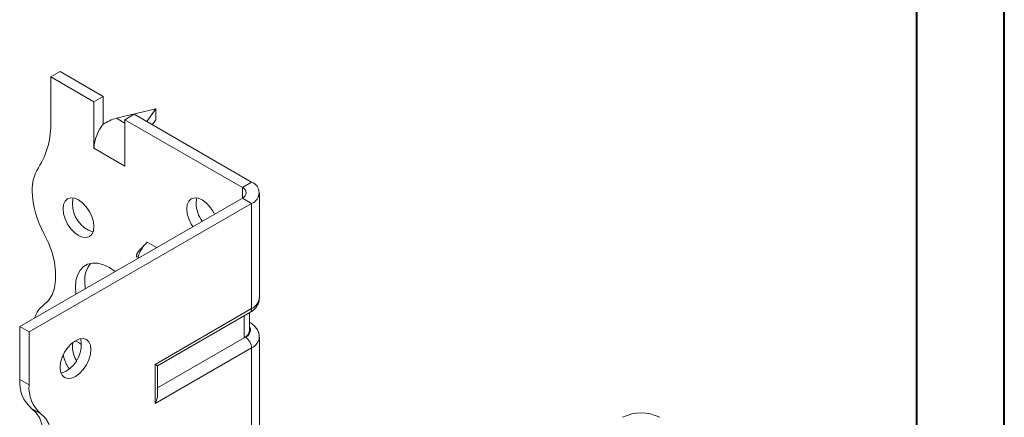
# Model space of a CAD drawing. Header units: millimetres. Extents: x 0 to 210, y 0 to 297.
# Tile 5 of 7: x 154 to 210, y 133 to 156. Entities that reach past the tile are written whole.
import ezdxf

# ---------------------------------------------------------------- set-up
doc = ezdxf.new("R2010")
doc.units = ezdxf.units.MM

msp = doc.modelspace()

# ---------------------------------------------------------------- linework, layer by layer
at = {"color": 7, "linetype": 'Continuous', "lineweight": 40}
for p, q in [((210.079, 0.215), (210.079, 297.215)), ((205.079, 5.215), (205.079, 292.215))]:
    msp.add_line(p, q, dxfattribs=at)
at = {"color": 7, "linetype": 'Continuous', "lineweight": 15}
for p, q in [((155.546, 152.567), (156.077, 152.873)), ((158.552, 151.444), (156.077, 152.873)), ((155.546, 152.567), (155.546, 150.003)), ((158.021, 151.138), (155.546, 152.567)), ((158.552, 151.444), (158.021, 151.138)), ((158.021, 148.484), (158.021, 151.138)), ((158.552, 149.851), (158.552, 151.444)), ((161.557, 150.729), (159.303, 150.194)), ((159.789, 150.117), (160.319, 150.423)), ((167.037, 146.546), (160.319, 150.423)), ((161.041, 150.007), (161.557, 150.729)), ((161.557, 150.729), (161.557, 150.117)), ((159.303, 150.194), (159.789, 149.913)), ((159.789, 147.464), (159.789, 150.117)), ((166.507, 146.239), (159.789, 150.117)), ((161.557, 150.117), (161.351, 149.828)), ((158.021, 148.484), (159.789, 147.464)), ((166.507, 146.239), (167.037, 146.546)), ((166.507, 146.239), (166.507, 145.627)), ((167.476, 139.911), (167.476, 145.933)), ((153.779, 138.279), (166.507, 145.627)), ((154.309, 137.973), (167.037, 145.321)), ((166.507, 145.627), (167.037, 145.321)), ((167.037, 139.299), (167.037, 145.321)), ((161.597, 142.793), (161.062, 143.102)), ((157.491, 140.829), (157.518, 140.438)), ((161.511, 136.109), (167.037, 139.299)), ((161.657, 136.024), (166.933, 139.07)), ((166.617, 137.628), (166.617, 138.888)), ((166.91, 138.036), (166.91, 139.057)), ((166.933, 138.507), (166.91, 138.52)), ((166.933, 138.507), (166.91, 138.518)), ((154.309, 137.973), (153.779, 138.279)), ((153.779, 135.238), (153.779, 138.279)), ((154.309, 134.932), (154.309, 137.973)), ((166.617, 137.628), (161.657, 134.764)), ((166.683, 137.666), (166.617, 137.628)), ((167.476, 131.746), (167.476, 137.666)), ((167.037, 137.053), (161.511, 133.863)), ((167.037, 131.134), (167.037, 137.053)), ((161.511, 133.863), (161.511, 136.109)), ((161.657, 134.356), (161.657, 136.024)), ((153.779, 135.238), (154.309, 134.932)), ((154.984, 133.28), (154.454, 133.586))]:
    msp.add_line(p, q, dxfattribs=at)
at = {"color": 7, "linetype": 'Continuous', "lineweight": 15, "flags": 128}
for points in [[(158.021, 143.993), (157.991, 144.275), (157.903, 144.572), (157.762, 144.864), (157.579, 145.132), (157.366, 145.357), (157.137, 145.524), (156.909, 145.621), (156.695, 145.642), (156.512, 145.586), (156.372, 145.456), (156.284, 145.26), (156.253, 145.014), (156.284, 144.732), (156.372, 144.435), (156.512, 144.142), (156.695, 143.875), (156.909, 143.649), (157.137, 143.483), (157.366, 143.385), (157.579, 143.364), (157.762, 143.421), (157.903, 143.551), (157.991, 143.746), (158.021, 143.993)], [(156.837, 145.637), (156.814, 145.567), (156.784, 145.32)], [(164.915, 144.709), (164.833, 144.865), (164.65, 145.133), (164.437, 145.358), (164.208, 145.525), (163.98, 145.622), (163.766, 145.643), (163.583, 145.587), (163.443, 145.456), (163.355, 145.261), (163.325, 145.014), (163.355, 144.733), (163.443, 144.436), (163.583, 144.143), (163.678, 143.994)], [(163.908, 145.637), (163.885, 145.567), (163.855, 145.32)], [(155.161, 139.52), (155.42, 139.766), (155.621, 140.088), (155.758, 140.479), (155.828, 140.929), (155.828, 141.425), (155.758, 141.954), (155.621, 142.503), (155.421, 143.058), (155.161, 143.603)], [(159.23, 141.426), (158.905, 141.646), (158.567, 141.806), (158.24, 141.894), (157.933, 141.906), (157.655, 141.842), (157.416, 141.703), (157.221, 141.495), (157.078, 141.223), (156.99, 140.896), (156.961, 140.523), (156.988, 140.132)], [(156.961, 137.463), (156.732, 137.296), (156.519, 137.071), (156.336, 136.803), (156.195, 136.51), (156.107, 136.213), (156.077, 135.932), (156.107, 135.685), (156.195, 135.49), (156.336, 135.359), (156.519, 135.303), (156.732, 135.324), (156.961, 135.421), (157.189, 135.588), (157.403, 135.813), (157.586, 136.081), (157.726, 136.374), (157.814, 136.671), (157.844, 136.952), (157.814, 137.199), (157.726, 137.394), (157.586, 137.524), (157.403, 137.581), (157.189, 137.56), (156.961, 137.463)], [(157.314, 137.236), (157.137, 137.359), (156.936, 137.448)], [(156.43, 135.727), (156.202, 135.63), (156.13, 135.615)], [(154.454, 133.586), (154.713, 133.341), (154.914, 133.018), (155.051, 132.627), (155.12, 132.178), (155.12, 131.682), (155.051, 131.152), (154.914, 130.603), (154.713, 130.049), (154.454, 129.503)], [(154.984, 129.197), (155.244, 129.742), (155.445, 130.297), (155.581, 130.846), (155.651, 131.376), (155.651, 131.872), (155.581, 132.321), (155.445, 132.712), (155.244, 133.035), (154.984, 133.28)]]:
    msp.add_lwpolyline(points, dxfattribs=at)
at = {"color": 7, "linetype": 'Continuous', "lineweight": 15}
for centre, radius, start, end in [((150.942, 149.815), 4.608, 327.7485, 2.3387), ((160.321, 148.378), 2.302, 140.2279, 177.3607), ((156.786, 146.127), 2.303, 147.7416, 182.2983), ((166.804, 145.933), 0.655, 290.7834, 69.2166), ((159.795, 146.199), 5.312, 181.7823, 209.2631), ((166.39, 145.933), 0.327, 290.7834, 69.2166), ((158.52, 145.323), 1.737, 180.0957, 251.4679), ((165.747, 145.404), 1.894, 182.5421, 215.6547), ((159.042, 140.928), 1.554, 141.763, 183.6629), ((166.726, 139.986), 0.754, 294.3747, 354.3052), ((156.101, 138.284), 1.553, 127.2348, 161.8283), ((166.792, 139.272), 0.246, 305.0133, 6.2988), ((166.41, 138.086), 0.503, 294.3747, 354.3052), ((166.534, 138.07), 0.431, 290.2669, 29.2057), ((155.559, 137.23), 1.737, 300.0962, 11.4726), ((166.269, 137.018), 0.768, 2.6055, 57.3945), ((166.74, 137.73), 0.738, 293.6701, 355.2737), ((158.378, 137.148), 1.589, 172.4911, 211.152), ((158.216, 136.97), 1.973, 188.6835, 214.8558), ((155.732, 135.073), 1.96, 175.1643, 229.312), ((156.262, 134.767), 1.96, 175.1643, 229.312), ((189.311, 131.028), 2.306, 62.6097, 117.3903)]:
    msp.add_arc(centre, radius, start, end, dxfattribs=at)
for centre, major_axis, ratio, start_param, end_param in [((159.303, 148.969), (1.39, 0.796), 0.717477, 1.181016, 1.704614), ((161.157, 136.313), (0.5, -0.289), 0.00007, 0.000041, 0.785439), ((161.157, 134.067), (0.354, 0.612), 0.577335, 4.71243, 5.497828)]:
    msp.add_ellipse(centre, major_axis=major_axis, ratio=ratio, start_param=start_param, end_param=end_param, dxfattribs=at)
for points, knots in [([(161.062, 143.102), (161.006, 143.046), (160.867, 142.909), (160.686, 142.629), (160.563, 142.36), (160.541, 142.216), (160.536, 142.18)], [0, 0, 0, 0, 0.225912, 0.558443, 0.890983, 1, 1, 1, 1]), ([(160.911, 142.955), (160.876, 142.912), (160.803, 142.824), (160.675, 142.706), (160.574, 142.598), (160.507, 142.496), (160.48, 142.434), (160.467, 142.393), (160.459, 142.355), (160.456, 142.32), (160.457, 142.289), (160.461, 142.263), (160.467, 142.244), (160.473, 142.242), (160.476, 142.241)], [0, 0, 0, 0, 0.171197, 0.3482817, 0.5987754, 0.7129066, 0.7565441, 0.7933595, 0.8257363, 0.8565305, 0.8885825, 0.9241166, 0.9613171, 1, 1, 1, 1]), ([(166.933, 139.07), (166.984, 139.102), (167.111, 139.182), (167.277, 139.343), (167.407, 139.555), (167.474, 139.749), (167.468, 139.868), (167.466, 139.908)], [0, 0, 0, 0, 0.165999, 0.419751, 0.657338, 0.886376, 1, 1, 1, 1]), ([(167.466, 137.669), (167.468, 137.713), (167.473, 137.839), (167.4, 138.036), (167.269, 138.242), (167.107, 138.398), (166.984, 138.475), (166.933, 138.507)], [0, 0, 0, 0, 0.1266907, 0.3616168, 0.5933847, 0.8345247, 1, 1, 1, 1])]:
    msp.add_open_spline(points, degree=3, knots=knots, dxfattribs=at)

doc.saveas('drawing.dxf')
